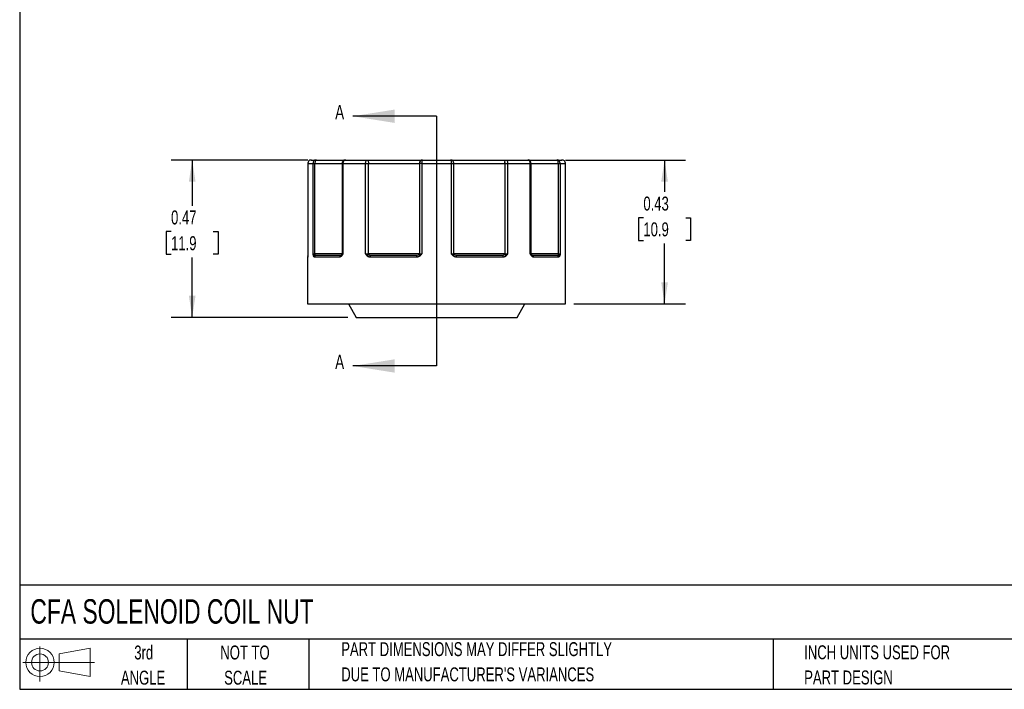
# Model space of a CAD drawing. Header units: inches. Extents: x 0.12 to 5.38, y 0.12 to 4.12.
# Tile 1 of 3: x 0.12 to 3.06, y 0.12 to 2.12. Entities that reach past the tile are written whole.
import ezdxf

# ---------------------------------------------------------------- set-up
doc = ezdxf.new("R2010")
doc.units = ezdxf.units.IN
doc.header["$LTSCALE"] = 0.5
doc.header["$MEASUREMENT"] = 0
doc.layers.add('DIMENSIONS', color=140, linetype='Continuous', lineweight=25)
doc.layers.add('TEXT', color=140, linetype='Continuous', lineweight=25)
doc.layers.add('SLD-DEFPOINTS', color=7, linetype='Continuous')
doc.styles.add('SLDTEXTSTYLE0', font='TXT', dxfattribs={"width": 0.7})
doc.dimstyles.new('SLDDIMSTYLE0', dxfattribs={"dimtxt": 0.04248, "dimasz": 0.065, "dimexe": 0, "dimexo": 0.0625, "dimgap": 0.01062, "dimtad": 0, "dimtih": 1, "dimtoh": 1, "dimrnd": 1e-09, "dimdsep": 46, "dimtxsty": 'SLDTEXTSTYLE0', "dimsah": 1, "dimcen": 0.09, "dimadec": 0, "dimazin": 2, "dimtfac": 1, "dimtofl": 0, "dimtmove": 0, "dimatfit": 3, "dimfxl": 0, "dimfrac": 2, "dimtolj": 1, "dimtzin": 12, "dimarcsym": 0})

# ---------------------------------------------------------------- blocks, each defined once
blk = doc.blocks.new('Block11')
at = {"color": 7, "linetype": 'Continuous', "lineweight": 18}
for p, q in [((0.051, 0.1045), (0.051, 0)), ((0.1079, 0.082), (0.2003, 0.0991)), ((0.2003, 0.0991), (0.2003, 0.0144)), ((0.1079, 0.0314), (0.1079, 0.082)), ((0, 0.0567), (0.2141, 0.0567)), ((0.1079, 0.0314), (0.2003, 0.0144))]:
    blk.add_line(p, q, dxfattribs=at)
for radius in [0.0423, 0.0253]:
    blk.add_circle((0.051, 0.0567), radius, dxfattribs=at)
blk = doc.blocks.new('Block12')
at = {"layer": 'SLD-DEFPOINTS'}
blk.add_blockref('Block11', (0, 0), dxfattribs=at)
blk = doc.blocks.new('_D')
at = {"layer": 'DIMENSIONS'}
for p, q in [((1.7541, 1.7059), (2.1127, 1.7059)), ((2.0502, 1.7059), (2.0502, 1.6104)), ((1.987, 1.5334), (1.9728, 1.5334)), ((1.9728, 1.5334), (1.9728, 1.4659)), ((2.1133, 1.5334), (2.1275, 1.5334)), ((2.1275, 1.5334), (2.1275, 1.4659)), ((1.9728, 1.4659), (1.987, 1.4659)), ((2.0502, 1.2759), (2.0502, 1.4563)), ((2.1275, 1.4659), (2.1133, 1.4659)), ((1.7797, 1.2759), (2.1127, 1.2759))]:
    blk.add_line(p, q, dxfattribs=at)
for points in [[(2.0502, 1.7059), (2.0402, 1.6409), (2.0602, 1.6409)], [(2.0502, 1.2759), (2.0602, 1.3409), (2.0402, 1.3409)]]:
    blk.add_solid(points, dxfattribs=at)
at = {"layer": 'DIMENSIONS', "char_height": 0.04167, "attachment_point": 1, "style": 'SLDTEXTSTYLE0'}
for s, insert in [('0.43', (1.987, 1.5966)), ('10.9', (1.987, 1.5196))]:
    blk.add_mtext(s, dxfattribs=dict(at, insert=insert))
blk = doc.blocks.new('_D_1')
at = {"layer": 'DIMENSIONS'}
for p, q in [((0.9853, 1.7059), (0.5775, 1.7059)), ((0.64, 1.7059), (0.64, 1.569)), ((0.5769, 1.492), (0.5626, 1.492)), ((0.5626, 1.492), (0.5626, 1.4245)), ((0.7031, 1.492), (0.7174, 1.492)), ((0.7174, 1.492), (0.7174, 1.4245)), ((0.5626, 1.4245), (0.5769, 1.4245)), ((0.64, 1.2359), (0.64, 1.415)), ((0.7174, 1.4245), (0.7031, 1.4245)), ((1.1043, 1.2359), (0.5775, 1.2359))]:
    blk.add_line(p, q, dxfattribs=at)
for points in [[(0.64, 1.7059), (0.63, 1.6409), (0.65, 1.6409)], [(0.64, 1.2359), (0.65, 1.3009), (0.63, 1.3009)]]:
    blk.add_solid(points, dxfattribs=at)
at = {"layer": 'DIMENSIONS', "char_height": 0.04167, "attachment_point": 1, "style": 'SLDTEXTSTYLE0'}
for s, insert in [('0.47', (0.5769, 1.5552)), ('11.9', (0.5769, 1.4782))]:
    blk.add_mtext(s, dxfattribs=dict(at, insert=insert))

msp = doc.modelspace()

# ---------------------------------------------------------------- linework, layer by layer
for p, q in [((0.9854, 1.6959), (0.9854, 1.4259)), ((0.9854, 1.6959), (0.9854, 1.4259)), ((0.9854, 1.6959), (1.0007, 1.6959)), ((0.9854, 1.6959), (0.9854, 1.6959)), ((1.0007, 1.4259), (1.0007, 1.6959)), ((1.0007, 1.6959), (1.0065, 1.6959)), ((1.0065, 1.4259), (1.0065, 1.6959)), ((1.0065, 1.6959), (1.0874, 1.6959)), ((1.0874, 1.6959), (1.0874, 1.4259)), ((1.0874, 1.6959), (1.0901, 1.6959)), ((1.0901, 1.6959), (1.0901, 1.4259)), ((1.0901, 1.6959), (1.1576, 1.6959)), ((1.1576, 1.4259), (1.1576, 1.6959)), ((1.1576, 1.6959), (1.1631, 1.6959)), ((1.1631, 1.6959), (1.1661, 1.6959)), ((1.1661, 1.6959), (1.3184, 1.6959)), ((1.1661, 1.4259), (1.1661, 1.6959)), ((1.3184, 1.6959), (1.3184, 1.4259)), ((1.3257, 1.6959), (1.3184, 1.6959)), ((1.3257, 1.6959), (1.4137, 1.6959)), ((1.3257, 1.6959), (1.3257, 1.4259)), ((1.4137, 1.4259), (1.4137, 1.6959)), ((1.4137, 1.6959), (1.421, 1.6959)), ((1.421, 1.4259), (1.421, 1.6959)), ((1.421, 1.6959), (1.5733, 1.6959)), ((1.5733, 1.6959), (1.5733, 1.4259)), ((1.5763, 1.6959), (1.5733, 1.6959)), ((1.5763, 1.6959), (1.5818, 1.6959)), ((1.5818, 1.6959), (1.5818, 1.4259)), ((1.5818, 1.6959), (1.6493, 1.6959)), ((1.6493, 1.4259), (1.6493, 1.6959)), ((1.6493, 1.6959), (1.652, 1.6959)), ((1.652, 1.4259), (1.652, 1.6959)), ((1.652, 1.6959), (1.7329, 1.6959)), ((1.7329, 1.6959), (1.7329, 1.4259)), ((1.7329, 1.6959), (1.7387, 1.6959)), ((1.7387, 1.6959), (1.7387, 1.4259)), ((1.7387, 1.6959), (1.754, 1.6959)), ((1.754, 1.4259), (1.754, 1.6959)), ((1.754, 1.4259), (1.754, 1.6959)), ((1.754, 1.6959), (1.754, 1.6959)), ((0.9847, 1.4159), (0.9847, 1.2759)), ((0.9848, 1.4159), (0.9847, 1.4159)), ((0.9854, 1.4259), (0.9854, 1.4259)), ((0.9854, 1.4256), (0.9854, 1.4255)), ((1.0007, 1.4259), (1.0065, 1.4259)), ((1.0794, 1.4159), (1.0055, 1.4159)), ((1.0874, 1.4259), (1.0065, 1.4259)), ((1.0846, 1.4213), (1.0832, 1.4209)), ((1.086, 1.4224), (1.0854, 1.4219)), ((1.0864, 1.423), (1.0857, 1.422)), ((1.0874, 1.4259), (1.0901, 1.4259)), ((1.1576, 1.4259), (1.1661, 1.4259)), ((1.3184, 1.4259), (1.1661, 1.4259)), ((1.3099, 1.4159), (1.171, 1.4159)), ((1.3184, 1.4259), (1.3257, 1.4259)), ((1.4137, 1.4259), (1.421, 1.4259)), ((1.5733, 1.4259), (1.421, 1.4259)), ((1.5684, 1.4159), (1.4295, 1.4159)), ((1.5733, 1.4259), (1.5818, 1.4259)), ((1.6493, 1.4259), (1.652, 1.4259)), ((1.7329, 1.4259), (1.652, 1.4259)), ((1.6537, 1.422), (1.6529, 1.423)), ((1.654, 1.4219), (1.6537, 1.4221)), ((1.6562, 1.4209), (1.6548, 1.4213)), ((1.7339, 1.4159), (1.66, 1.4159)), ((1.7329, 1.4259), (1.7387, 1.4259)), ((1.754, 1.4259), (1.754, 1.4259)), ((1.7547, 1.4159), (1.7546, 1.4159)), ((1.7547, 1.2759), (1.7547, 1.4159)), ((0.9847, 1.2759), (1.7547, 1.2759)), ((1.1062, 1.2759), (1.1293, 1.2359)), ((1.6101, 1.2359), (1.6332, 1.2759)), ((1.1293, 1.2359), (1.3697, 1.2359)), ((1.3697, 1.2359), (1.6101, 1.2359))]:
    msp.add_line(p, q)
at = {"flags": 128}
for points in [[(1.0103, 1.7059), (1.0095, 1.7058), (1.0088, 1.7052), (1.0081, 1.7043), (1.0076, 1.703), (1.0071, 1.7015), (1.0067, 1.6998), (1.0065, 1.6979), (1.0065, 1.6959)], [(1.1576, 1.6959), (1.1577, 1.6979), (1.158, 1.6998), (1.1585, 1.7015), (1.1592, 1.703), (1.16, 1.7043), (1.161, 1.7052), (1.162, 1.7058), (1.1631, 1.7059)], [(1.1631, 1.7059), (1.1637, 1.7058), (1.1642, 1.7052), (1.1648, 1.7043), (1.1652, 1.703), (1.1656, 1.7015), (1.1659, 1.6998), (1.1661, 1.6979), (1.1661, 1.6959)], [(1.5733, 1.6959), (1.5733, 1.6979), (1.5735, 1.6998), (1.5738, 1.7015), (1.5742, 1.703), (1.5746, 1.7043), (1.5751, 1.7052), (1.5757, 1.7058), (1.5763, 1.7059)], [(1.5763, 1.7059), (1.5774, 1.7058), (1.5784, 1.7052), (1.5794, 1.7043), (1.5802, 1.703), (1.5809, 1.7015), (1.5814, 1.6998), (1.5817, 1.6979), (1.5818, 1.6959)], [(1.7329, 1.6959), (1.7328, 1.6979), (1.7326, 1.6998), (1.7323, 1.7015), (1.7318, 1.703), (1.7312, 1.7043), (1.7306, 1.7052), (1.7299, 1.7058), (1.7291, 1.7059)], [(0.9848, 1.4172), (0.9848, 1.4169), (0.9847, 1.4159)], [(0.9851, 1.4189), (0.9851, 1.4195), (0.9851, 1.4196)], [(1.171, 1.4159), (1.1711, 1.4169), (1.1712, 1.4179), (1.1714, 1.4187), (1.1718, 1.4195), (1.1722, 1.4201), (1.1726, 1.4206), (1.1731, 1.4209), (1.1736, 1.4209)], [(1.5684, 1.4159), (1.5683, 1.4169), (1.5682, 1.4179), (1.5679, 1.4187), (1.5676, 1.4195), (1.5672, 1.4201), (1.5668, 1.4206), (1.5663, 1.4209), (1.5658, 1.4209)], [(1.7547, 1.4159), (1.7546, 1.4169), (1.7546, 1.4171)]]:
    msp.add_lwpolyline(points, dxfattribs=at)
for centre, radius, start, end in [((0.9954, 1.6959), 0.01, 90, 180), ((0.9954, 1.696), 0.00999, 90.0516, 180.0515), ((1.0105, 1.6962), 0.0098, 91.2398, 181.1883), ((1.0974, 1.6959), 0.01, 90, 180), ((1.099, 1.6971), 0.00897, 100.4561, 187.5727), ((1.3277, 1.6967), 0.00932, 95.1993, 184.3927), ((1.3484, 1.6984), 0.0229, 160.7578, 186.197), ((1.391, 1.6984), 0.0229, 353.803, 19.2422), ((1.4117, 1.6967), 0.00932, 355.6073, 84.8007), ((1.642, 1.6959), 0.01, 360, 90), ((1.6404, 1.6971), 0.00897, 352.4273, 79.5439), ((1.7289, 1.6962), 0.0098, 358.8117, 88.7602), ((1.744, 1.6959), 0.01, 360, 90), ((1.744, 1.696), 0.00999, 359.9485, 89.9484), ((0.9898, 1.4159), 0.005, 150.3839, 180.0003), ((0.9804, 1.4259), 0.005, 357.8325, 0), ((1.0076, 1.4173), 0.00537, 108.6043, 162.98), ((1.0104, 1.4161), 0.00487, 91.6367, 181.5481), ((0.9961, 1.4258), 0.0104, 341.2747, 0.9993), ((1.0839, 1.4165), 0.00452, 99.1139, 186.8587), ((1.0883, 1.4206), 0.00294, 150.26, 215.7915), ((1.0824, 1.4259), 0.005, 325.2123, 0), ((1.1716, 1.4132), 0.0105, 118.8616, 147.1589), ((1.1789, 1.4258), 0.0128, 179.1376, 195.0944), ((1.3185, 1.4172), 0.00872, 154.3067, 188.0426), ((1.3129, 1.4259), 0.0055, 321.0761, 0.6299), ((1.3373, 1.4334), 0.0229, 208.5066, 219.11), ((1.4021, 1.4334), 0.0229, 320.89, 331.4934), ((1.4265, 1.4259), 0.0055, 179.3701, 218.9239), ((1.4208, 1.4172), 0.00872, 351.9574, 25.6933), ((1.5605, 1.4258), 0.0128, 344.9056, 0.8624), ((1.5677, 1.4132), 0.0105, 32.8411, 61.1384), ((1.657, 1.4259), 0.005, 180, 214.8951), ((1.6511, 1.4206), 0.00294, 324.2085, 29.74), ((1.6555, 1.4165), 0.00452, 353.1413, 80.8861), ((1.729, 1.4161), 0.00487, 358.4519, 88.3633), ((1.7433, 1.4258), 0.0104, 179.0007, 198.7253), ((1.7318, 1.4173), 0.00537, 17.02, 71.3957), ((1.759, 1.4259), 0.005, 180, 182.1832)]:
    msp.add_arc(centre, radius, start, end)
for points, knots in [([(0.9954, 1.7059), (0.9956, 1.7059), (0.9962, 1.7059), (0.9976, 1.7059), (0.9993, 1.7059), (1.0014, 1.7059), (1.004, 1.7059), (1.0069, 1.7059), (1.0091, 1.7059), (1.0103, 1.7059)], [0, 0, 0, 0, 0.143241, 0.286099, 0.428725, 0.571275, 0.713901, 0.856759, 1, 1, 1, 1]), ([(1.0103, 1.7059), (1.0137, 1.7059), (1.0207, 1.7059), (1.0306, 1.7059), (1.0401, 1.7059), (1.0503, 1.7059), (1.0608, 1.7059), (1.071, 1.7059), (1.0798, 1.7059), (1.0871, 1.7059), (1.0926, 1.7059), (1.096, 1.7059), (1.0969, 1.7059), (1.0972, 1.7059)], [0, 0, 0, 0, 0.076443, 0.152411, 0.228397, 0.304891, 0.412473, 0.519428, 0.627134, 0.734716, 0.841671, 0.949377, 1, 1, 1, 1]), ([(1.0974, 1.7059), (1.1002, 1.7059), (1.1059, 1.7059), (1.1148, 1.7059), (1.1239, 1.7059), (1.1333, 1.7059), (1.143, 1.7059), (1.1529, 1.7059), (1.1597, 1.7059), (1.1631, 1.7059)], [0, 0, 0, 0, 0.143241, 0.286099, 0.428725, 0.571275, 0.713901, 0.856759, 1, 1, 1, 1]), ([(1.1631, 1.7059), (1.1655, 1.7059), (1.1704, 1.7059), (1.1778, 1.7059), (1.1852, 1.7059), (1.1927, 1.7059), (1.2003, 1.7059), (1.2134, 1.7059), (1.232, 1.7059), (1.2553, 1.7059), (1.2773, 1.7059), (1.2948, 1.7059), (1.3082, 1.7059), (1.3183, 1.7059), (1.324, 1.7059), (1.3268, 1.7059)], [0, 0, 0, 0, 0.040712, 0.081199, 0.121575, 0.161957, 0.202462, 0.243205, 0.371568, 0.500042, 0.628406, 0.75688, 0.838051, 0.918781, 1, 1, 1, 1]), ([(1.3268, 1.7059), (1.3304, 1.7059), (1.3375, 1.7059), (1.3482, 1.7059), (1.3589, 1.7059), (1.3661, 1.7059), (1.3697, 1.7059)], [0, 0, 0, 0, 0.250103, 0.5, 0.749897, 1, 1, 1, 1]), ([(1.3697, 1.7059), (1.3733, 1.7059), (1.3804, 1.7059), (1.3912, 1.7059), (1.4019, 1.7059), (1.409, 1.7059), (1.4126, 1.7059)], [0, 0, 0, 0, 0.250103, 0.5, 0.749897, 1, 1, 1, 1]), ([(1.4126, 1.7059), (1.414, 1.7059), (1.4167, 1.7059), (1.4213, 1.7059), (1.4262, 1.7059), (1.4313, 1.7059), (1.4368, 1.7059), (1.4467, 1.7059), (1.4621, 1.7059), (1.484, 1.7059), (1.5074, 1.7059), (1.5285, 1.7059), (1.5466, 1.7059), (1.5617, 1.7059), (1.5714, 1.7059), (1.5763, 1.7059)], [0, 0, 0, 0, 0.040712, 0.081199, 0.121575, 0.161957, 0.202462, 0.243205, 0.371568, 0.500042, 0.628406, 0.75688, 0.838051, 0.918781, 1, 1, 1, 1]), ([(1.5763, 1.7059), (1.5797, 1.7059), (1.5865, 1.7059), (1.5964, 1.7059), (1.6061, 1.7059), (1.6154, 1.7059), (1.6246, 1.7059), (1.6335, 1.7059), (1.6392, 1.7059), (1.642, 1.7059)], [0, 0, 0, 0, 0.143241, 0.286099, 0.428725, 0.571275, 0.713901, 0.856759, 1, 1, 1, 1]), ([(1.6423, 1.7059), (1.6426, 1.7059), (1.6436, 1.7059), (1.6467, 1.7059), (1.6523, 1.7059), (1.6596, 1.7059), (1.6683, 1.7059), (1.6786, 1.7059), (1.69, 1.7059), (1.7023, 1.7059), (1.7152, 1.7059), (1.7245, 1.7059), (1.7291, 1.7059)], [0, 0, 0, 0, 0.0387286, 0.1476662, 0.2559675, 0.36503, 0.4739676, 0.5822689, 0.6913315, 0.7943873, 0.8968827, 1, 1, 1, 1]), ([(1.7291, 1.7059), (1.7303, 1.7059), (1.7325, 1.7059), (1.7354, 1.7059), (1.738, 1.7059), (1.7401, 1.7059), (1.7418, 1.7059), (1.7432, 1.7059), (1.7437, 1.7059), (1.744, 1.7059)], [0, 0, 0, 0, 0.143241, 0.286099, 0.428725, 0.571275, 0.713901, 0.856759, 1, 1, 1, 1]), ([(0.9851, 1.4189), (0.985, 1.4185), (0.985, 1.4178), (0.9849, 1.417), (0.9849, 1.4164), (0.9848, 1.416), (0.9848, 1.416), (0.9848, 1.4159)], [0, 0, 0, 0, 0.188808, 0.379511, 0.575987, 0.781785, 1, 1, 1, 1]), ([(0.9854, 1.4259), (0.9853, 1.4252), (0.9853, 1.4239), (0.9852, 1.4221), (0.9851, 1.4204), (0.9851, 1.4194), (0.9851, 1.4189)], [0, 0, 0, 0, 0.291242, 0.500217, 0.762096, 1, 1, 1, 1]), ([(1.0025, 1.4189), (1.0023, 1.4194), (1.002, 1.4204), (1.0015, 1.4221), (1.0011, 1.4239), (1.0008, 1.4252), (1.0007, 1.4259)], [0, 0, 0, 0, 0.236129, 0.498993, 0.712542, 1, 1, 1, 1]), ([(1.0055, 1.4159), (1.0052, 1.416), (1.0046, 1.416), (1.0038, 1.4166), (1.0031, 1.4175), (1.0027, 1.4185), (1.0025, 1.4189)], [0, 0, 0, 0, 0.270747, 0.52324, 0.763872, 1, 1, 1, 1]), ([(1.0859, 1.4189), (1.0855, 1.4185), (1.0848, 1.4178), (1.0836, 1.417), (1.0823, 1.4164), (1.0809, 1.416), (1.0799, 1.416), (1.0794, 1.4159)], [0, 0, 0, 0, 0.1888076, 0.3795113, 0.575987, 0.7817848, 1, 1, 1, 1]), ([(1.0857, 1.422), (1.0851, 1.4216), (1.084, 1.4207), (1.083, 1.4208), (1.0825, 1.4209)], [0, 0, 0, 0, 0.48216, 1, 1, 1, 1]), ([(1.0901, 1.4259), (1.0897, 1.4252), (1.0891, 1.4239), (1.0881, 1.4221), (1.0871, 1.4204), (1.0863, 1.4194), (1.0859, 1.4189)], [0, 0, 0, 0, 0.291242, 0.500217, 0.762096, 1, 1, 1, 1]), ([(1.0901, 1.4259), (1.0891, 1.4254), (1.0874, 1.4244), (1.0867, 1.4233), (1.0864, 1.4229)], [0, 0, 0, 0, 0.571634, 1, 1, 1, 1]), ([(1.1628, 1.4189), (1.1623, 1.4194), (1.1613, 1.4204), (1.16, 1.4221), (1.1588, 1.4239), (1.158, 1.4252), (1.1576, 1.4259)], [0, 0, 0, 0, 0.236129, 0.498993, 0.712542, 1, 1, 1, 1]), ([(1.171, 1.4159), (1.1702, 1.416), (1.1687, 1.416), (1.1665, 1.4166), (1.1645, 1.4175), (1.1633, 1.4185), (1.1628, 1.4189)], [0, 0, 0, 0, 0.270747, 0.52324, 0.763872, 1, 1, 1, 1]), ([(1.3195, 1.4189), (1.319, 1.4185), (1.3179, 1.4178), (1.3161, 1.417), (1.3142, 1.4164), (1.3121, 1.416), (1.3107, 1.416), (1.3099, 1.4159)], [0, 0, 0, 0, 0.188808, 0.379511, 0.575987, 0.781785, 1, 1, 1, 1]), ([(1.3257, 1.4259), (1.3251, 1.4252), (1.3242, 1.4239), (1.3228, 1.4221), (1.3213, 1.4204), (1.3201, 1.4194), (1.3195, 1.4189)], [0, 0, 0, 0, 0.291242, 0.500217, 0.762096, 1, 1, 1, 1]), ([(1.4199, 1.4189), (1.4193, 1.4194), (1.4181, 1.4204), (1.4166, 1.4221), (1.4152, 1.4239), (1.4142, 1.4252), (1.4137, 1.4259)], [0, 0, 0, 0, 0.236129, 0.498993, 0.712542, 1, 1, 1, 1]), ([(1.4295, 1.4159), (1.4285, 1.416), (1.4268, 1.416), (1.4242, 1.4166), (1.4219, 1.4175), (1.4205, 1.4185), (1.4199, 1.4189)], [0, 0, 0, 0, 0.270747, 0.52324, 0.763872, 1, 1, 1, 1]), ([(1.5766, 1.4189), (1.5762, 1.4185), (1.5752, 1.4178), (1.5737, 1.417), (1.5721, 1.4164), (1.5703, 1.416), (1.569, 1.416), (1.5684, 1.4159)], [0, 0, 0, 0, 0.188808, 0.379511, 0.575987, 0.781785, 1, 1, 1, 1]), ([(1.5818, 1.4259), (1.5814, 1.4252), (1.5806, 1.4239), (1.5794, 1.4221), (1.5781, 1.4204), (1.5771, 1.4194), (1.5766, 1.4189)], [0, 0, 0, 0, 0.2912416, 0.5002174, 0.7620959, 1, 1, 1, 1]), ([(1.6535, 1.4189), (1.6531, 1.4194), (1.6523, 1.4204), (1.6513, 1.4221), (1.6503, 1.4239), (1.6496, 1.4252), (1.6493, 1.4259)], [0, 0, 0, 0, 0.236129, 0.498993, 0.712542, 1, 1, 1, 1]), ([(1.653, 1.4229), (1.6527, 1.4233), (1.652, 1.4244), (1.6502, 1.4254), (1.6493, 1.4259)], [0, 0, 0, 0, 0.428203, 1, 1, 1, 1]), ([(1.66, 1.4159), (1.6593, 1.416), (1.6582, 1.416), (1.6564, 1.4166), (1.6549, 1.4175), (1.654, 1.4185), (1.6535, 1.4189)], [0, 0, 0, 0, 0.270747, 0.52324, 0.763872, 1, 1, 1, 1]), ([(1.6569, 1.4209), (1.6563, 1.4208), (1.6553, 1.4207), (1.6542, 1.4216), (1.6537, 1.422)], [0, 0, 0, 0, 0.5178398, 1, 1, 1, 1]), ([(1.7369, 1.4189), (1.7367, 1.4185), (1.7364, 1.4178), (1.7359, 1.417), (1.7352, 1.4164), (1.7346, 1.416), (1.7341, 1.416), (1.7339, 1.4159)], [0, 0, 0, 0, 0.188808, 0.379511, 0.575987, 0.781785, 1, 1, 1, 1]), ([(1.7387, 1.4259), (1.7386, 1.4252), (1.7383, 1.4239), (1.7379, 1.4221), (1.7374, 1.4204), (1.7371, 1.4194), (1.7369, 1.4189)], [0, 0, 0, 0, 0.2912416, 0.5002174, 0.7620959, 1, 1, 1, 1]), ([(1.7543, 1.4189), (1.7543, 1.4194), (1.7542, 1.4204), (1.7542, 1.4221), (1.7541, 1.4239), (1.754, 1.4252), (1.754, 1.4259)], [0, 0, 0, 0, 0.236129, 0.498993, 0.712542, 1, 1, 1, 1]), ([(1.7543, 1.4196), (1.7542, 1.4205), (1.754, 1.4217), (1.7541, 1.4226), (1.7541, 1.4236), (1.754, 1.4246), (1.754, 1.4252), (1.754, 1.4255), (1.754, 1.4256)], [0, 0, 0, 0, 0.352958, 0.496369, 0.691031, 0.826948, 0.90633, 1, 1, 1, 1]), ([(1.7546, 1.4159), (1.7546, 1.416), (1.7546, 1.416), (1.7545, 1.4166), (1.7544, 1.4175), (1.7543, 1.4185), (1.7543, 1.4189)], [0, 0, 0, 0, 0.270747, 0.52324, 0.763872, 1, 1, 1, 1])]:
    msp.add_open_spline(points, degree=3, knots=knots)
for points in [[(1.0059, 1.4224), (1.0042, 1.4234), (1.0017, 1.4246), (1.0007, 1.4259)], [(1.0102, 1.4209), (1.0086, 1.4209), (1.0071, 1.4214), (1.0059, 1.4224)], [(1.0832, 1.4209), (1.0509, 1.4209), (1.0262, 1.4209), (1.0102, 1.4209)], [(1.1631, 1.4238), (1.1613, 1.4245), (1.1594, 1.4252), (1.1576, 1.4259)], [(1.1665, 1.4224), (1.1655, 1.4228), (1.1644, 1.4233), (1.1631, 1.4238)], [(1.1736, 1.4209), (1.171, 1.4209), (1.1685, 1.4214), (1.1665, 1.4224)], [(1.3107, 1.4209), (1.2622, 1.4209), (1.2156, 1.4209), (1.1736, 1.4209)], [(1.3171, 1.4224), (1.3154, 1.4214), (1.313, 1.4209), (1.3107, 1.4209)], [(1.3257, 1.4259), (1.322, 1.4246), (1.3191, 1.4234), (1.3171, 1.4224)], [(1.4222, 1.4224), (1.4203, 1.4234), (1.4174, 1.4246), (1.4137, 1.4259)], [(1.4287, 1.4209), (1.4263, 1.4209), (1.424, 1.4214), (1.4222, 1.4224)], [(1.5658, 1.4209), (1.5237, 1.4209), (1.4772, 1.4209), (1.4287, 1.4209)], [(1.5728, 1.4224), (1.5709, 1.4214), (1.5684, 1.4209), (1.5658, 1.4209)], [(1.5763, 1.4238), (1.575, 1.4233), (1.5738, 1.4228), (1.5728, 1.4224)], [(1.5818, 1.4259), (1.58, 1.4252), (1.5781, 1.4245), (1.5763, 1.4238)], [(1.7291, 1.4209), (1.7132, 1.4209), (1.6884, 1.4209), (1.6562, 1.4209)], [(1.7335, 1.4224), (1.7323, 1.4214), (1.7307, 1.4209), (1.7291, 1.4209)], [(1.7387, 1.4259), (1.7376, 1.4246), (1.7352, 1.4234), (1.7335, 1.4224)]]:
    msp.add_open_spline(points, degree=3)
at = {"layer": 'TEXT'}
for p, q in [((0.125, 4.125), (0.125, 0.125)), ((1.3697, 1.8366), (1.3697, 1.0907)), ((5.375, 0.4356), (0.125, 0.4356)), ((5.375, 0.275), (0.125, 0.275)), ((0.625, 0.275), (0.625, 0.125)), ((0.9884, 0.275), (0.9884, 0.125)), ((2.3749, 0.275), (2.3749, 0.125)), ((0.125, 0.125), (5.375, 0.125))]:
    msp.add_line(p, q, dxfattribs=at)
at = {"layer": 'TEXT', "linetype": 'Continuous'}
for p, q in [((1.3697, 1.8366), (1.1197, 1.8366)), ((1.3697, 1.0907), (1.1197, 1.0907))]:
    msp.add_line(p, q, dxfattribs=at)
at = {"layer": 'TEXT'}
for points in [[(1.1197, 1.8366), (1.2447, 1.8166), (1.2447, 1.8566)], [(1.1197, 1.0907), (1.2447, 1.0707), (1.2447, 1.1107)]]:
    msp.add_solid(points, dxfattribs=at)

# ---------------------------------------------------------------- block references
at = {"layer": 'SLD-DEFPOINTS'}
msp.add_blockref('Block12', (0.1346, 0.1487), dxfattribs=at)

# ---------------------------------------------------------------- texts
at = {"layer": 'TEXT', "style": 'SLDTEXTSTYLE0'}
for s, insert, char_height, attachment_point in [('A', (1.067, 1.8703), 0.0425, 1), ('A', (1.067, 1.1245), 0.0425, 1), ('CFA SOLENOID COIL NUT', (0.1568, 0.3941), 0.072917, 1), ('PART DIMENSIONS MAY DIFFER SLIGHTLY', (1.085, 0.2658), 0.041667, 1), ('3rd', (0.4953, 0.2558), 0.04167, 2), ('NOT TO', (0.7976, 0.2558), 0.04167, 2), ('INCH UNITS USED FOR', (2.4671, 0.2564), 0.041667, 1), ('ANGLE', (0.4934, 0.1806), 0.04167, 2), ('SCALE', (0.7994, 0.1806), 0.04167, 2), ("DUE TO MANUFACTURER'S VARIANCES", (1.085, 0.1905), 0.041667, 1), ('PART DESIGN', (2.4671, 0.1812), 0.041667, 1)]:
    msp.add_mtext(s, dxfattribs=dict(at, insert=insert, char_height=char_height, attachment_point=attachment_point))

# ---------------------------------------------------------------- dimensions: what is measured, and where the dimension line sits
at = {"layer": 'DIMENSIONS'}
for base, p1, p2, picture, middle in [((0.64, 1.7059), (1.1293, 1.2359), (1.0103, 1.7059), '_D_1', (0.64, 1.492)), ((2.0502, 1.7059), (1.7547, 1.2759), (1.7291, 1.7059), '_D', (2.0502, 1.5334))]:
    dim = msp.add_linear_dim(base=base, p1=p1, p2=p2, angle=90, dimstyle='SLDDIMSTYLE0', dxfattribs=at)
    dim.commit()
    dim.dimension.update_dxf_attribs({"geometry": picture, "text_midpoint": middle, "dimtype": 160})

doc.saveas('drawing.dxf')
